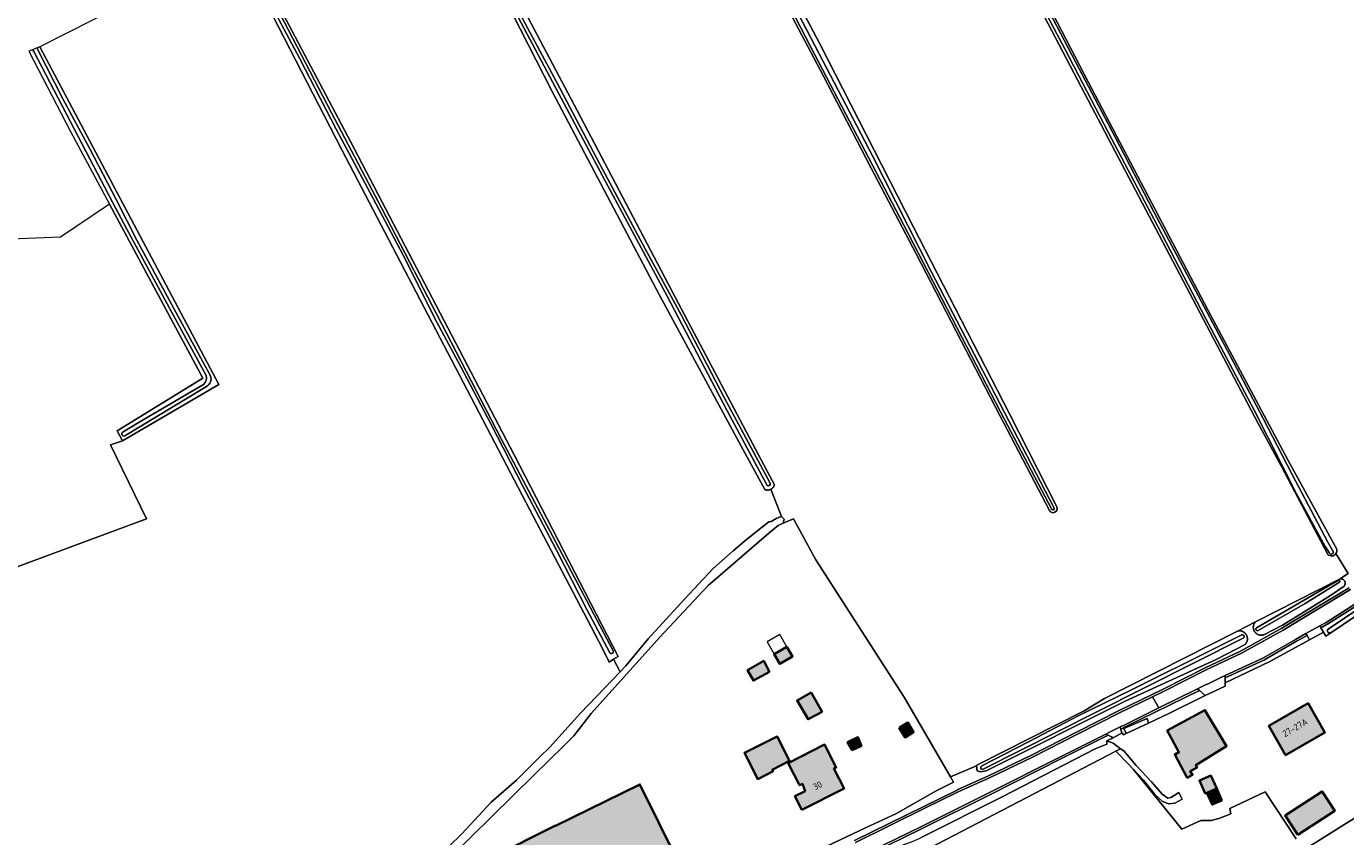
# Model space of a CAD drawing. Header units: metres. Extents: x 200031 to 204075, y 460125 to 464703.
# Tile 164 of 178: x 202425 to 202786, y 464247 to 464468. Entities that reach past the tile are written whole.
import ezdxf
from ezdxf.enums import TextEntityAlignment as Align

# ---------------------------------------------------------------- set-up
doc = ezdxf.new("R2010")
doc.units = ezdxf.units.M
doc.header["$LTSCALE"] = 2
for name, color, linetype, lineweight in [('B-WE-GR-BOS_LOOF-GV', 253, 'Continuous', 13), ('B-WE-GR-GRAS-GV', 253, 'Continuous', 13), ('B-WE-OG-BEBOUWING-GV', 253, 'Continuous', 35), ('B-WE-OG-BEBOUWING-T18', 253, 'Continuous', 18), ('B-WE-OG-BEBOUWING_LUIFEL-GV', 253, 'Continuous', 18), ('B-WE-OG-TERREIN_CULTUURSCHEIDING-GV', 253, 'Continuous', 18), ('B-WE-OG-TERREIN_ERF-GV', 253, 'Continuous', 18), ('B-WE-OG-WATER_GREPPEL-GV', 253, 'Continuous', 18), ('B-WE-OG-WATER_SLOOT-GV', 253, 'Continuous', 18), ('B-WE-OG-WEG-GV', 253, 'Continuous', 18), ('B-WE-VH-VERHARDING_ASFALT-GV', 253, 'Continuous', 18), ('B-WE-VH-VERHARDING_BETON-A', 254, 'Continuous', 25), ('B-WE-VH-VERHARDING_BETONSTRAATSTEEN-GV', 253, 'Continuous', 18)]:
    doc.layers.add(name, color=color, linetype=linetype, lineweight=lineweight)
doc.styles.add('NLCS-ISO-M1000-T18', font='NLCS-ISO.ttf', dxfattribs={"height": 1.8})

msp = doc.modelspace()

# ---------------------------------------------------------------- hatches: boundary and pattern name
at = {"layer": 'B-WE-VH-VERHARDING_BETON-A'}
h = msp.add_hatch(color=256, dxfattribs=at)
h.dxf.hatch_style = 1
h.paths.add_polyline_path([(202633.082, 464298.451), (202629.623, 464296.442), (202631.168, 464293.782), (202634.627, 464295.791)])
h = msp.add_hatch(color=256, dxfattribs=at)
h.dxf.hatch_style = 1
h.paths.add_polyline_path([(202628.355, 464291.62), (202626.749, 464294.587), (202622.329, 464292.063), (202623.943, 464289.23)])
h = msp.add_hatch(color=256, dxfattribs=at)
h.dxf.hatch_style = 1
h.paths.add_polyline_path([(202639.681, 464285.956), (202635.866, 464283.74), (202638.844, 464278.631), (202642.679, 464280.681)])
h = msp.add_hatch(color=256, dxfattribs=at)
h.dxf.hatch_style = 1
h.paths.add_polyline_path([(202742.43, 464262.67), (202743.91, 464263.47), (202743.25, 464264.48), (202745.14, 464265.5), (202744.76, 464266.08), (202753.17, 464271.31), (202747.26, 464281.16), (202736.99, 464275.56), (202740.16, 464269.65), (202739.01, 464269.03)])
h = msp.add_hatch(color=256, dxfattribs=at)
h.dxf.hatch_style = 1
h.paths.add_polyline_path([(202764.71, 464276.81), (202769.31, 464268.85), (202780.06, 464275.05), (202775.45, 464283.02)])
h = msp.add_hatch(color=256, dxfattribs=at)
h.dxf.hatch_style = 1
h.paths.add_polyline_path([(202663.699, 464276.333), (202665.339, 464273.664), (202667.699, 464275.157), (202666.143, 464277.731)])
h = msp.add_hatch(color=256, dxfattribs=at)
h.dxf.hatch_style = 1
h.paths.add_polyline_path([(202633.818, 464267.279), (202630.413, 464273.972), (202621.484, 464269.429), (202625.112, 464262.297), (202629.303, 464264.429), (202629.079, 464264.868)])
h = msp.add_hatch(color=256, dxfattribs=at)
h.dxf.hatch_style = 1
h.paths.add_polyline_path([(202650.873, 464270.221), (202653.438, 464271.386), (202652.469, 464273.729), (202649.631, 464272.378)])
h = msp.add_hatch(color=256, dxfattribs=at)
h.dxf.hatch_style = 1
h.paths.add_polyline_path([(202637.182, 464253.896), (202648.679, 464259.74), (202645.927, 464265.154), (202646.559, 464265.475), (202643.377, 464271.735), (202633.441, 464266.684), (202636.534, 464260.599), (202637.323, 464261), (202638.022, 464259.023), (202635.283, 464257.631)])
h = msp.add_hatch(color=256, dxfattribs=at)
h.dxf.hatch_style = 1
h.paths.add_polyline_path([(202750.486, 464259.722), (202748.886, 464263.275), (202745.781, 464261.872), (202747.355, 464258.381), (202747.837, 464258.587)])
h = msp.add_hatch(color=256, dxfattribs=at)
h.dxf.hatch_style = 1
h.paths.add_polyline_path([(202586.152, 464231.689), (202587.597, 464232.402), (202603.159, 464240.08), (202592.906, 464260.859), (202569.886, 464249.5), (202569.846, 464249.581), (202561.156, 464245.293), (202561.196, 464245.212), (202556.336, 464242.814), (202566.588, 464222.036)])
h = msp.add_hatch(color=256, dxfattribs=at)
h.dxf.hatch_style = 1
h.paths.add_polyline_path([(202750.486, 464259.722), (202747.837, 464258.587), (202749.22, 464255.36), (202751.87, 464256.49)])
h = msp.add_hatch(color=256, dxfattribs=at)
h.dxf.hatch_style = 1
h.paths.add_polyline_path([(202772.635, 464247.069), (202776.31, 464249.47), (202782.73, 464253.67), (202779.29, 464258.95), (202772.86, 464254.75), (202769.185, 464252.349)])

# ---------------------------------------------------------------- linework, layer by layer
at = {"layer": 'B-WE-GR-BOS_LOOF-GV', "flags": 128}
for points in [[(202451.54, 464354.735), (202450.141, 464357.465), (202473.5, 464371.783), (202447.979, 464419.365), (202434.619, 464410.299), (202416.487, 464409.602), (202378.132, 464391.47), (202368.873, 464416.485), (202366.508, 464415.52), (202347.175, 464409.227)], [(202364.159, 464370.858), (202347.658, 464345.691), (202335.389, 464326.637), (202332.195, 464322.524), (202328.893, 464315.142), (202326.299, 464307.784), (202324.119, 464301.799), (202323.414, 464296.42), (202323.653, 464287.14), (202390.254, 464308.244), (202458.099, 464333.415), (202448.275, 464353.592), (202451.54, 464354.735)]]:
    msp.add_lwpolyline(points, dxfattribs=at)
at = {"layer": 'B-WE-GR-GRAS-GV', "flags": 128}
for points in [[(202768.233, 464347.664), (202761.736, 464359.575), (202713.445, 464451.392), (202665.338, 464543.287), (202652.547, 464569.04), (202648.786, 464575.519)], [(202669.599, 464560.929), (202665.628, 464557.074), (202666.1, 464555.925), (202663.663, 464551.876), (202668.524, 464542.071), (202669.755, 464540.088), (202692.53, 464496.832), (202715.388, 464452.715), (202748.169, 464390.281), (202770.048, 464349.318), (202782.399, 464326.787), (202783.205, 464325.29)], [(202704.801, 464335.634), (202691.25, 464361.605), (202680.718, 464382.032), (202668.358, 464405.734), (202656.092, 464429.176), (202642.997, 464454.512), (202627.089, 464484.721), (202613.31, 464511.418), (202600.591, 464537.183), (202594.551, 464548.539)], [(202595.842, 464550.062), (202606.311, 464530.811), (202642.01, 464463.33), (202667.583, 464413.219), (202693.895, 464362.073), (202706.847, 464336.64)], [(202485.349, 464490.498), (202513.843, 464436.447), (202558.609, 464350.847), (202586.94, 464295.792), (202585.746, 464295.036), (202587.515, 464291.624), (202589.096, 464293.266), (202595.179, 464300.618), (202605.058, 464311.473), (202612.897, 464319.798), (202618.429, 464324.653), (202622.018, 464327.727), (202624.694, 464329.864), (202628.153, 464332.596), (202628.803, 464332.646), (202630.345, 464333.559), (202631.621, 464334.037), (202628.651, 464341.451), (202628.608, 464341.43), (202628.526, 464341.394), (202628.443, 464341.362), (202628.359, 464341.334), (202628.273, 464341.309), (202628.187, 464341.289), (202628.099, 464341.272), (202628.011, 464341.259), (202627.923, 464341.251), (202627.834, 464341.246), (202627.745, 464341.245), (202627.656, 464341.248), (202627.567, 464341.255), (202627.479, 464341.267), (202627.391, 464341.282), (202627.304, 464341.301), (202627.218, 464341.324), (202627.134, 464341.35), (202627.05, 464341.381), (202621.116, 464352.206), (202598.282, 464394.505), (202568.944, 464450.129), (202536.161, 464514.42)], [(202547.281, 464498.879), (202575.778, 464444.918), (202603.468, 464392.242), (202624.459, 464352.398), (202627.705, 464346.398), (202629.662, 464342.636), (202629.634, 464342.553), (202629.602, 464342.47), (202629.566, 464342.388), (202629.527, 464342.308), (202629.484, 464342.23), (202629.437, 464342.154), (202629.388, 464342.081), (202629.335, 464342.009), (202629.278, 464341.94), (202629.219, 464341.874), (202629.157, 464341.81), (202629.092, 464341.749), (202629.024, 464341.692), (202628.954, 464341.637), (202628.882, 464341.585), (202628.807, 464341.537), (202628.73, 464341.492), (202628.651, 464341.451), (202631.621, 464334.037), (202632.359, 464333.331), (202632.049, 464332.178), (202634.835, 464333.395), (202640.964, 464322.215), (202665.108, 464284.644), (202677.754, 464262.961), (202684.838, 464265.929), (202684.822, 464266.03), (202714.276, 464280.981), (202719.844, 464284.315), (202756.132, 464302.747), (202761.124, 464305.283), (202784.07, 464316.938), (202786.425, 464318.479), (202783.041, 464323.877)], [(202537.222, 464240.52), (202544.267, 464247.311), (202552.263, 464255.98), (202559.227, 464262.014), (202565.626, 464268.408), (202568.218, 464270.928), (202576.656, 464280.347), (202587.515, 464291.624), (202585.746, 464295.036), (202584.552, 464294.279), (202582.644, 464298.166), (202560.728, 464339.886), (202511.524, 464434.165), (202483.21, 464489.309)], [(202458.168, 464477.173), (202429.036, 464462.352), (202450.783, 464421.268), (202477.86, 464370.114), (202451.54, 464354.735)], [(202451.54, 464354.735), (202448.275, 464353.592), (202458.099, 464333.415), (202390.254, 464308.244), (202323.653, 464287.14)], [(202780.822, 464323.675), (202768.233, 464347.664)], [(202783.041, 464323.877), (202786.425, 464318.479)], [(202821.892, 464272.822), (202773.473, 464242.414)], [(202772.176, 464246.02), (202763.725, 464258.822), (202754.069, 464254.303), (202754.334, 464252.848), (202751.093, 464251.525), (202748.976, 464250.996), (202746.117, 464250.962), (202740.997, 464248.594), (202727.767, 464264.947), (202726.339, 464266.484), (202722.932, 464269.924), (202672.017, 464243.451)]]:
    msp.add_lwpolyline(points, dxfattribs=at)
at = {"layer": 'B-WE-GR-GRAS-GV'}
for points in [[(202706.847, 464336.64, -0.9348853), (202704.801, 464335.634)], [(202783.041, 464323.877, -0.4585369), (202780.822, 464323.675)], [(202783.205, 464325.29, -0.2579958), (202783.041, 464323.877)]]:
    msp.add_lwpolyline(points, format="xyb", dxfattribs=at)
at = {"layer": 'B-WE-OG-BEBOUWING-GV', "flags": 128}
for points in [[(202633.082, 464298.451), (202629.623, 464296.442), (202631.168, 464293.782), (202634.627, 464295.791)], [(202628.355, 464291.62), (202626.749, 464294.587), (202622.329, 464292.063), (202623.943, 464289.23)], [(202639.681, 464285.956), (202635.866, 464283.74), (202638.844, 464278.631), (202642.679, 464280.681)], [(202742.43, 464262.67), (202743.91, 464263.47), (202743.25, 464264.48), (202745.14, 464265.5), (202744.76, 464266.08), (202753.17, 464271.31), (202747.26, 464281.16), (202736.99, 464275.56), (202740.16, 464269.65), (202739.01, 464269.03)], [(202764.71, 464276.81), (202769.31, 464268.85), (202780.06, 464275.05), (202775.45, 464283.02)], [(202663.699, 464276.333), (202665.339, 464273.664), (202667.699, 464275.157), (202666.143, 464277.731)], [(202633.818, 464267.279), (202630.413, 464273.972), (202621.484, 464269.429), (202625.112, 464262.297), (202629.303, 464264.429), (202629.079, 464264.868)], [(202650.873, 464270.221), (202653.438, 464271.386), (202652.469, 464273.729), (202649.631, 464272.378)], [(202637.182, 464253.896), (202648.679, 464259.74), (202645.927, 464265.154), (202646.559, 464265.475), (202643.377, 464271.735), (202633.441, 464266.684), (202636.534, 464260.599), (202637.323, 464261), (202638.022, 464259.023), (202635.283, 464257.631)], [(202750.486, 464259.722), (202748.886, 464263.275), (202745.781, 464261.872), (202747.355, 464258.381), (202747.837, 464258.587)], [(202586.152, 464231.689), (202587.597, 464232.402), (202603.159, 464240.08), (202592.906, 464260.859), (202569.886, 464249.5), (202569.846, 464249.581), (202561.156, 464245.293), (202561.196, 464245.212), (202556.336, 464242.814), (202566.588, 464222.036)], [(202750.486, 464259.722), (202747.837, 464258.587), (202749.22, 464255.36), (202751.87, 464256.49)], [(202772.635, 464247.069), (202776.31, 464249.47), (202782.73, 464253.67), (202779.29, 464258.95), (202772.86, 464254.75), (202769.185, 464252.349)]]:
    msp.add_lwpolyline(points, close=True, dxfattribs=at)
at = {"layer": 'B-WE-OG-BEBOUWING_LUIFEL-GV', "flags": 128}
msp.add_lwpolyline([(202627.697, 464299.758), (202629.623, 464296.442), (202633.082, 464298.451), (202631.156, 464301.767)], close=True, dxfattribs=at)
at = {"layer": 'B-WE-OG-TERREIN_CULTUURSCHEIDING-GV', "flags": 128}
for points in [[(202786.425, 464318.479), (202784.07, 464316.938), (202784.097, 464316.945), (202784.164, 464316.961), (202784.232, 464316.972), (202784.301, 464316.98), (202784.37, 464316.983), (202784.439, 464316.983), (202784.508, 464316.979), (202784.577, 464316.97), (202784.645, 464316.958), (202784.712, 464316.941), (202784.778, 464316.921), (202784.843, 464316.897), (202784.906, 464316.87), (202784.968, 464316.838), (202785.027, 464316.804), (202785.085, 464316.766), (202785.14, 464316.724), (202785.193, 464316.68), (202785.243, 464316.632), (202785.29, 464316.582), (202785.335, 464316.529), (202785.376, 464316.473), (202785.414, 464316.415), (202785.448, 464316.356), (202785.479, 464316.294), (202785.506, 464316.23), (202785.53, 464316.165), (202785.55, 464316.099), (202785.566, 464316.032), (202785.578, 464315.964), (202785.586, 464315.895), (202785.59, 464315.826), (202785.59, 464315.757), (202785.586, 464315.688), (202785.578, 464315.62), (202785.566, 464315.552), (202785.55, 464315.484), (202785.531, 464315.418), (202785.507, 464315.353), (202785.48, 464315.29), (202785.449, 464315.228), (202785.415, 464315.168), (202785.377, 464315.11), (202785.336, 464315.055), (202785.292, 464315.001), (202781.541, 464312.445), (202775.997, 464308.983), (202768.459, 464304.366), (202763.531, 464301.804), (202763.481, 464301.782), (202763.395, 464301.747), (202763.308, 464301.717), (202763.219, 464301.69), (202763.129, 464301.667), (202763.038, 464301.648), (202762.947, 464301.632), (202762.855, 464301.621), (202762.763, 464301.614), (202762.67, 464301.611), (202762.577, 464301.611), (202762.485, 464301.616), (202762.392, 464301.625), (202762.3, 464301.637), (202762.209, 464301.654), (202762.119, 464301.674), (202762.029, 464301.699), (202761.941, 464301.727), (202761.854, 464301.759), (202761.769, 464301.795), (202761.685, 464301.834), (202761.602, 464301.877), (202761.522, 464301.924), (202761.444, 464301.974), (202761.368, 464302.027), (202761.295, 464302.083), (202761.224, 464302.143), (202761.155, 464302.206), (202761.09, 464302.271), (202761.027, 464302.339), (202760.967, 464302.41), (202760.91, 464302.484), (202760.857, 464302.559), (202760.807, 464302.637), (202760.76, 464302.717), (202760.717, 464302.799), (202760.677, 464302.883), (202760.642, 464302.969), (202760.609, 464303.056), (202760.581, 464303.144), (202760.556, 464303.233), (202760.535, 464303.324), (202760.519, 464303.415), (202760.506, 464303.507), (202760.497, 464303.599), (202760.492, 464303.691), (202760.491, 464303.784), (202760.494, 464303.877), (202760.501, 464303.969), (202760.512, 464304.061), (202760.527, 464304.153), (202760.546, 464304.244), (202760.569, 464304.333), (202760.596, 464304.422), (202760.626, 464304.51), (202760.66, 464304.596), (202760.698, 464304.68), (202760.74, 464304.763), (202760.785, 464304.844), (202760.833, 464304.923), (202760.885, 464305), (202760.94, 464305.075), (202760.999, 464305.147), (202761.06, 464305.216), (202761.124, 464305.283), (202756.132, 464302.747), (202756.224, 464302.768), (202756.316, 464302.785), (202756.41, 464302.798), (202756.503, 464302.807), (202756.597, 464302.812), (202756.691, 464302.814), (202756.785, 464302.811), (202756.879, 464302.804), (202756.972, 464302.793), (202757.065, 464302.778), (202757.157, 464302.759), (202757.248, 464302.737), (202757.338, 464302.71), (202757.427, 464302.68), (202757.515, 464302.645), (202757.601, 464302.608), (202757.685, 464302.566), (202757.768, 464302.521), (202757.848, 464302.473), (202757.927, 464302.421), (202758.003, 464302.366), (202758.077, 464302.307), (202758.148, 464302.246), (202758.216, 464302.182), (202758.282, 464302.114), (202758.345, 464302.044), (202758.405, 464301.972), (202758.461, 464301.897), (202758.515, 464301.819), (202758.565, 464301.74), (202758.611, 464301.658), (202758.654, 464301.575), (202758.694, 464301.489), (202758.73, 464301.402), (202758.762, 464301.314), (202758.79, 464301.224), (202758.815, 464301.134), (202758.835, 464301.042), (202758.852, 464300.949), (202758.864, 464300.856), (202758.873, 464300.763), (202758.878, 464300.669), (202758.879, 464300.575), (202758.875, 464300.481), (202758.868, 464300.387), (202758.857, 464300.294), (202758.842, 464300.201), (202758.823, 464300.109), (202758.8, 464300.018), (202758.773, 464299.928), (202758.742, 464299.839), (202758.708, 464299.751), (202758.67, 464299.665), (202758.628, 464299.581), (202758.583, 464299.499), (202758.534, 464299.418), (202758.482, 464299.34), (202758.426, 464299.264), (202758.368, 464299.191), (202758.306, 464299.12), (202758.246, 464299.056), (202750.308, 464294.929), (202725.447, 464283.603), (202687.498, 464264.59), (202685.931, 464264.28), (202685.049, 464264.589), (202684.838, 464265.929), (202677.754, 464262.961), (202678.608, 464261.496), (202673.993, 464259.18), (202662.864, 464252.815), (202654.577, 464248.949), (202642.474, 464243.287)], [(202651.57, 464245.5), (202670.502, 464254.853), (202679.562, 464259.317), (202679.579, 464259.325), (202688.132, 464263.202), (202699.897, 464268.861), (202712.185, 464275.092), (202723.872, 464281.003), (202723.88, 464281.007), (202735.905, 464286.865), (202747.328, 464292.714), (202747.349, 464292.725), (202757.021, 464297.2), (202768.314, 464303.508), (202776.915, 464308.715), (202776.917, 464308.716), (202786.687, 464314.589)], [(202789.504, 464310.207), (202780.74, 464304.603), (202780.708, 464304.583), (202778.972, 464303.621), (202779.677, 464302.402), (202780.277, 464301.363), (202781.673, 464302.296), (202781.628, 464302.273), (202781.582, 464302.254), (202781.534, 464302.239), (202781.484, 464302.228), (202781.435, 464302.22), (202781.384, 464302.217), (202781.334, 464302.217), (202781.284, 464302.222), (202781.234, 464302.23), (202781.185, 464302.243), (202781.138, 464302.259), (202781.091, 464302.279), (202781.047, 464302.303), (202781.004, 464302.33), (202780.964, 464302.36), (202780.926, 464302.393), (202780.891, 464302.43), (202780.859, 464302.469), (202780.83, 464302.51), (202780.805, 464302.553), (202780.783, 464302.599), (202780.765, 464302.646), (202780.751, 464302.694), (202780.74, 464302.743), (202780.733, 464302.793), (202780.731, 464302.844), (202780.732, 464302.894), (202780.737, 464302.944), (202780.747, 464302.994), (202780.76, 464303.042), (202780.777, 464303.09), (202780.798, 464303.136), (202780.822, 464303.18), (202780.85, 464303.222), (202780.881, 464303.262), (202780.904, 464303.288), (202794.6, 464312.44)]]:
    msp.add_lwpolyline(points, dxfattribs=at)
for points in [[(202752.798, 464288.62), (202764.984, 464294.447), (202775.868, 464300.31), (202775.17, 464301.516), (202772.331, 464299.944), (202763.4, 464294.828), (202763.353, 464294.804), (202752.798, 464289.932)], [(202724.635, 464274.97), (202725.019, 464274.388), (202725.73, 464274.723), (202725.153, 464276.095), (202731.497, 464278.884), (202731.886, 464277.622), (202737.583, 464280.305), (202746.214, 464284.608), (202747.379, 464285.18), (202745.77, 464286.509), (202725.449, 464276.532), (202724.305, 464275.962), (202724.51, 464275.158)], [(202669.199, 464246.11), (202669.925, 464246.435), (202692.041, 464257.568), (202717.244, 464270.555), (202720.491, 464271.828), (202720.516, 464272.728), (202722.169, 464273.605), (202721.787, 464273.852), (202720.882, 464274.255), (202708.301, 464267.982), (202688.308, 464257.878), (202688.303, 464257.875), (202669.885, 464248.755), (202669.883, 464248.754), (202656.1, 464241.989), (202655.718, 464240.691), (202657.494, 464241.621), (202660.095, 464242.649), (202667.532, 464245.364)]]:
    msp.add_lwpolyline(points, close=True, dxfattribs=at)
at = {"layer": 'B-WE-OG-TERREIN_ERF-GV', "flags": 128}
for points in [[(202642.474, 464243.287), (202654.577, 464248.949), (202662.864, 464252.815), (202673.993, 464259.18), (202678.608, 464261.496), (202677.754, 464262.961), (202665.108, 464284.644), (202640.964, 464322.215), (202634.835, 464333.395), (202632.049, 464332.178), (202630.721, 464331.598), (202628.126, 464329.453), (202611.536, 464315.189), (202598.408, 464301.025), (202579.577, 464280.205), (202574.831, 464274.127), (202572.157, 464271.392), (202564.063, 464263.462), (202535, 464234.883)], [(202795.454, 464311.504), (202781.673, 464302.296), (202780.277, 464301.363), (202779.677, 464302.402), (202775.868, 464300.31), (202764.984, 464294.447), (202752.798, 464288.62), (202752.798, 464287.724), (202747.379, 464285.18), (202746.214, 464284.608), (202737.583, 464280.305), (202731.886, 464277.622), (202725.73, 464274.723), (202725.019, 464274.388), (202724.635, 464274.97), (202722.169, 464273.605), (202720.516, 464272.728), (202722.19, 464272.1), (202724.252, 464270.61), (202725.097, 464270), (202728.446, 464266.055), (202732.65, 464261.592), (202735.595, 464258.168), (202737.093, 464257.115), (202737.944, 464257.273), (202738.863, 464257.803), (202740.15, 464258.654), (202741.042, 464256.844), (202739.02, 464255.705), (202737.359, 464255.567), (202735.585, 464256.276), (202733.626, 464258.138), (202730.497, 464262.009), (202727.767, 464264.947), (202740.997, 464248.594), (202746.117, 464250.962), (202748.976, 464250.996), (202751.093, 464251.525), (202754.334, 464252.848), (202754.069, 464254.303), (202763.725, 464258.822), (202772.176, 464246.02)], [(202773.473, 464242.414), (202821.892, 464272.822)], [(202561.156, 464245.293), (202569.846, 464249.581), (202569.886, 464249.5), (202592.906, 464260.859), (202603.159, 464240.08)]]:
    msp.add_lwpolyline(points, dxfattribs=at)
for points in [[(202629.623, 464296.442), (202633.082, 464298.451), (202634.627, 464295.791), (202631.168, 464293.782)], [(202622.329, 464292.063), (202626.749, 464294.587), (202628.355, 464291.62), (202623.943, 464289.23)], [(202642.679, 464280.681), (202638.844, 464278.631), (202635.866, 464283.74), (202639.681, 464285.956)], [(202736.99, 464275.56), (202747.26, 464281.16), (202753.17, 464271.31), (202744.76, 464266.08), (202745.14, 464265.5), (202743.25, 464264.48), (202743.91, 464263.47), (202742.43, 464262.67), (202739.01, 464269.03), (202740.16, 464269.65)], [(202769.31, 464268.85), (202764.71, 464276.81), (202775.45, 464283.02), (202780.06, 464275.05)], [(202666.143, 464277.731), (202667.699, 464275.157), (202665.339, 464273.664), (202663.699, 464276.333)], [(202633.818, 464267.279), (202629.079, 464264.868), (202629.303, 464264.429), (202625.112, 464262.297), (202621.484, 464269.429), (202630.413, 464273.972)], [(202649.631, 464272.378), (202652.469, 464273.729), (202653.438, 464271.386), (202650.873, 464270.221)], [(202636.534, 464260.599), (202633.441, 464266.684), (202643.377, 464271.735), (202646.559, 464265.475), (202645.927, 464265.154), (202648.679, 464259.74), (202637.182, 464253.896), (202635.283, 464257.631), (202638.022, 464259.023), (202637.323, 464261)], [(202747.837, 464258.587), (202747.355, 464258.381), (202745.781, 464261.872), (202748.886, 464263.275), (202750.486, 464259.722), (202751.87, 464256.49), (202749.22, 464255.36)], [(202779.29, 464258.95), (202782.73, 464253.67), (202776.31, 464249.47), (202772.635, 464247.069), (202769.185, 464252.349), (202772.86, 464254.75)]]:
    msp.add_lwpolyline(points, close=True, dxfattribs=at)
at = {"layer": 'B-WE-OG-WATER_GREPPEL-GV', "flags": 128}
msp.add_lwpolyline([(202794.6, 464312.44), (202780.904, 464303.288), (202780.881, 464303.262), (202780.85, 464303.222), (202780.822, 464303.18), (202780.798, 464303.136), (202780.777, 464303.09), (202780.76, 464303.042), (202780.747, 464302.994), (202780.737, 464302.944), (202780.732, 464302.894), (202780.731, 464302.844), (202780.733, 464302.793), (202780.74, 464302.743), (202780.751, 464302.694), (202780.765, 464302.646), (202780.783, 464302.599), (202780.805, 464302.553), (202780.83, 464302.51), (202780.859, 464302.469), (202780.891, 464302.43), (202780.926, 464302.393), (202780.964, 464302.36), (202781.004, 464302.33), (202781.047, 464302.303), (202781.091, 464302.279), (202781.138, 464302.259), (202781.185, 464302.243), (202781.234, 464302.23), (202781.284, 464302.222), (202781.334, 464302.217), (202781.384, 464302.217), (202781.435, 464302.22), (202781.484, 464302.228), (202781.534, 464302.239), (202781.582, 464302.254), (202781.628, 464302.273), (202781.673, 464302.296), (202795.454, 464311.504)], dxfattribs=at)
msp.add_lwpolyline([(202731.886, 464277.622), (202731.497, 464278.884), (202725.153, 464276.095), (202725.73, 464274.723)], close=True, dxfattribs=at)
at = {"layer": 'B-WE-OG-WATER_SLOOT-GV', "flags": 128}
for points in [[(202783.205, 464325.29), (202782.399, 464326.787), (202770.048, 464349.318), (202748.169, 464390.281), (202715.388, 464452.715), (202692.53, 464496.832), (202669.755, 464540.088), (202668.524, 464542.071), (202663.663, 464551.876), (202666.1, 464555.925), (202665.628, 464557.074), (202664.51, 464558.458), (202661.638, 464555.961), (202649.8, 464579.837), (202622.25, 464633.464), (202620.755, 464637.098)], [(202781.335, 464323.998), (202780.199, 464325.733), (202780.163, 464325.793), (202772.406, 464340.013), (202760.667, 464363.285), (202747.472, 464388.165), (202734.334, 464413.463), (202720.957, 464438.811), (202709.108, 464461.614), (202696.736, 464485.014), (202682.923, 464511.437), (202669.009, 464537.734), (202659.207, 464556.806), (202649.272, 464576.073)], [(202649.272, 464576.073), (202659.207, 464556.806), (202669.009, 464537.734), (202682.923, 464511.437), (202696.736, 464485.014), (202709.108, 464461.614), (202720.957, 464438.811), (202734.334, 464413.463), (202747.472, 464388.165), (202760.667, 464363.285), (202772.406, 464340.013), (202780.163, 464325.793), (202780.199, 464325.733), (202781.335, 464323.998)], [(202652.547, 464569.04), (202665.338, 464543.287), (202713.445, 464451.392), (202761.736, 464359.575), (202768.233, 464347.664), (202780.822, 464323.675)], [(202594.941, 464550.613), (202602.462, 464536.063), (202616.582, 464508.687), (202629.62, 464484.121), (202642.853, 464458.515), (202656.425, 464432.556), (202672.524, 464400.92), (202691.261, 464364.915), (202706.046, 464336.35)], [(202706.046, 464336.35), (202691.261, 464364.915), (202672.524, 464400.92), (202656.425, 464432.556), (202642.853, 464458.515), (202629.62, 464484.121), (202616.582, 464508.687), (202602.462, 464536.063), (202594.941, 464550.613)], [(202663.278, 464551.829), (202665.767, 464545.888), (202677.579, 464523.169), (202688.57, 464502.829), (202699.742, 464481.648), (202711.93, 464458.215), (202722.69, 464437.789), (202733.318, 464417.28), (202743.888, 464397.322), (202753.32, 464379.482), (202763.073, 464360.99), (202771.079, 464345.541), (202780.859, 464327.048), (202782.289, 464324.43)], [(202782.289, 464324.43), (202780.859, 464327.048), (202771.079, 464345.541), (202763.073, 464360.99), (202753.32, 464379.482), (202743.888, 464397.322), (202733.318, 464417.28), (202722.69, 464437.789), (202711.93, 464458.215), (202699.742, 464481.648), (202688.57, 464502.829), (202677.579, 464523.169), (202665.767, 464545.888), (202663.278, 464551.829)], [(202705.447, 464335.953), (202691.456, 464362.59), (202664.996, 464413.589), (202639.571, 464462.222), (202612.667, 464514.477), (202603.718, 464531.886), (202598.749, 464541.679), (202594.409, 464549.681)], [(202594.409, 464549.681), (202598.749, 464541.679), (202603.718, 464531.886), (202612.667, 464514.477), (202639.571, 464462.222), (202664.996, 464413.589), (202691.456, 464362.59), (202705.447, 464335.953)], [(202594.551, 464548.539), (202600.591, 464537.183), (202613.31, 464511.418), (202627.089, 464484.721), (202642.997, 464454.512), (202656.092, 464429.176), (202668.358, 464405.734), (202680.718, 464382.032), (202691.25, 464361.605), (202704.801, 464335.634)], [(202706.847, 464336.64), (202693.895, 464362.073), (202667.583, 464413.219), (202642.01, 464463.33), (202606.311, 464530.811), (202595.842, 464550.062)], [(202536.161, 464514.42), (202568.944, 464450.129), (202598.282, 464394.505), (202621.116, 464352.206), (202627.05, 464341.381), (202627.134, 464341.35), (202627.218, 464341.324), (202627.304, 464341.301), (202627.391, 464341.282), (202627.479, 464341.267), (202627.567, 464341.255), (202627.656, 464341.248), (202627.745, 464341.245), (202627.834, 464341.246), (202627.923, 464341.251), (202628.011, 464341.259), (202628.099, 464341.272), (202628.187, 464341.289), (202628.273, 464341.309), (202628.359, 464341.334), (202628.443, 464341.362), (202628.526, 464341.394), (202628.608, 464341.43), (202628.651, 464341.451), (202628.73, 464341.492), (202628.807, 464341.537), (202628.882, 464341.585), (202628.954, 464341.637), (202629.024, 464341.692), (202629.092, 464341.749), (202629.157, 464341.81), (202629.219, 464341.874), (202629.278, 464341.94), (202629.335, 464342.009), (202629.388, 464342.081), (202629.437, 464342.154), (202629.484, 464342.23), (202629.527, 464342.308), (202629.566, 464342.388), (202629.602, 464342.47), (202629.634, 464342.553), (202629.662, 464342.636), (202627.705, 464346.398), (202624.459, 464352.398), (202603.468, 464392.242), (202575.778, 464444.918), (202547.281, 464498.879)], [(202627.641, 464342.516), (202616.691, 464363.064), (202600.327, 464394.184), (202584.212, 464424.212), (202569.147, 464452.574), (202555.746, 464477.918), (202542.604, 464503.68), (202536.444, 464515.495)], [(202536.444, 464515.495), (202542.604, 464503.68), (202555.746, 464477.918), (202569.147, 464452.574), (202584.212, 464424.212), (202600.327, 464394.184), (202616.691, 464363.064), (202627.641, 464342.516)], [(202537.629, 464516.726), (202538.194, 464515.629), (202545.639, 464500.261), (202557.632, 464476.108), (202570.172, 464452.76), (202581.993, 464430.227), (202594.364, 464407.122), (202604.196, 464389.079), (202616.005, 464366.384), (202628.497, 464343.108)], [(202628.497, 464343.108), (202616.005, 464366.384), (202604.196, 464389.079), (202594.364, 464407.122), (202581.993, 464430.227), (202570.172, 464452.76), (202557.632, 464476.108), (202545.639, 464500.261), (202538.194, 464515.629), (202537.629, 464516.726)], [(202584.712, 464296.768), (202578.449, 464308.631), (202570.117, 464324.821), (202560.961, 464342.27), (202552.219, 464359.337), (202543.926, 464375.102), (202536.94, 464388.105), (202529.031, 464403.863), (202519.272, 464422.466), (202509.945, 464439.84), (202499.948, 464459.212), (202490.025, 464477.899), (202484.078, 464489.481)], [(202484.078, 464489.481), (202490.025, 464477.899), (202499.948, 464459.212), (202509.945, 464439.84), (202519.272, 464422.466), (202529.031, 464403.863), (202536.94, 464388.105), (202543.926, 464375.102), (202552.219, 464359.337), (202560.961, 464342.27), (202570.117, 464324.821), (202578.449, 464308.631), (202584.712, 464296.768)], [(202484.7, 464490.08), (202494.586, 464471.395), (202508.667, 464444.255), (202522.376, 464418.168), (202540.023, 464384.268), (202555.138, 464355.045), (202574.124, 464319.09), (202585.612, 464297.367)], [(202585.612, 464297.367), (202574.124, 464319.09), (202555.138, 464355.045), (202540.023, 464384.268), (202522.376, 464418.168), (202508.667, 464444.255), (202494.586, 464471.395), (202484.7, 464490.08)], [(202426.965, 464461.502), (202425.979, 464461.098), (202437.33, 464439.22), (202438.724, 464436.621), (202447.979, 464419.365), (202473.5, 464371.783), (202450.141, 464357.465), (202451.54, 464354.735), (202477.86, 464370.114), (202450.783, 464421.268), (202429.036, 464462.352), (202428.283, 464462.043)], [(202428.283, 464462.043), (202426.965, 464461.502)], [(202474.424, 464372.526), (202464.978, 464389.968), (202452.716, 464412.5), (202448.811, 464419.929), (202438.42, 464439.697), (202427.345, 464461.066)], [(202427.345, 464461.066), (202438.42, 464439.697), (202448.811, 464419.929), (202452.716, 464412.5), (202464.978, 464389.968), (202474.424, 464372.526)], [(202428.482, 464461.465), (202435.316, 464448.113), (202442.638, 464434.463), (202449.806, 464420.605), (202455.624, 464409.358), (202467.37, 464387.614), (202475.649, 464372.437)], [(202475.649, 464372.437), (202467.37, 464387.614), (202455.624, 464409.358), (202449.806, 464420.605), (202442.638, 464434.463), (202435.316, 464448.113), (202428.482, 464461.465)], [(202451.754, 464357.178), (202457.257, 464360.439), (202473.716, 464370.127)], [(202473.716, 464370.127), (202457.257, 464360.439), (202451.754, 464357.178)], [(202474.511, 464369.519), (202452.252, 464356.053)], [(202452.252, 464356.053), (202474.511, 464369.519)], [(202535, 464234.883), (202564.063, 464263.462), (202572.157, 464271.392), (202574.831, 464274.127), (202579.577, 464280.205), (202598.408, 464301.025), (202611.536, 464315.189), (202628.126, 464329.453), (202630.721, 464331.598), (202632.049, 464332.178), (202632.359, 464333.331), (202631.621, 464334.037), (202630.345, 464333.559), (202628.803, 464332.646), (202628.153, 464332.596), (202624.694, 464329.864), (202622.018, 464327.727), (202618.429, 464324.653), (202612.897, 464319.798), (202605.058, 464311.473), (202595.179, 464300.618), (202589.096, 464293.266), (202587.515, 464291.624), (202576.656, 464280.347), (202568.218, 464270.928), (202565.626, 464268.408), (202559.227, 464262.014), (202552.263, 464255.98), (202544.267, 464247.311), (202537.222, 464240.52)], [(202761.378, 464303.573), (202780.941, 464314.961), (202783.724, 464316.582)], [(202783.724, 464316.582), (202780.941, 464314.961), (202761.378, 464303.573)], [(202783.996, 464316.047), (202774.632, 464310.244), (202761.839, 464302.931)], [(202761.839, 464302.931), (202774.632, 464310.244), (202783.996, 464316.047)], [(202686.322, 464265.891), (202699.233, 464272.549), (202712.808, 464279.652), (202727.215, 464286.645), (202750.287, 464298.115), (202757.349, 464301.714)], [(202757.349, 464301.714), (202750.287, 464298.115), (202727.215, 464286.645), (202712.808, 464279.652), (202699.233, 464272.549), (202686.322, 464265.891)], [(202757.927, 464300.93), (202717.348, 464280.502), (202686.53, 464264.915)], [(202686.53, 464264.915), (202717.348, 464280.502), (202757.927, 464300.93)], [(202672.017, 464243.451), (202722.932, 464269.924), (202724.252, 464270.61), (202722.19, 464272.1), (202720.516, 464272.728), (202720.491, 464271.828), (202717.244, 464270.555), (202692.041, 464257.568), (202669.925, 464246.435)]]:
    msp.add_lwpolyline(points, dxfattribs=at)
for points in [[(202585.746, 464295.036), (202586.94, 464295.792), (202558.609, 464350.847), (202513.843, 464436.447), (202485.349, 464490.498), (202486.115, 464491.033), (202485.577, 464492.007), (202484.798, 464493.416), (202461.279, 464481.478), (202462.013, 464480.262), (202462.746, 464479.046), (202483.21, 464489.309), (202511.524, 464434.165), (202560.728, 464339.886), (202582.644, 464298.166), (202584.552, 464294.279)], [(202784.07, 464316.938), (202761.124, 464305.283), (202761.06, 464305.216), (202760.999, 464305.147), (202760.94, 464305.075), (202760.885, 464305), (202760.833, 464304.923), (202760.785, 464304.844), (202760.74, 464304.763), (202760.698, 464304.68), (202760.66, 464304.596), (202760.626, 464304.51), (202760.596, 464304.422), (202760.569, 464304.333), (202760.546, 464304.244), (202760.527, 464304.153), (202760.512, 464304.061), (202760.501, 464303.969), (202760.494, 464303.877), (202760.491, 464303.784), (202760.492, 464303.691), (202760.497, 464303.599), (202760.506, 464303.507), (202760.519, 464303.415), (202760.535, 464303.324), (202760.556, 464303.233), (202760.581, 464303.144), (202760.609, 464303.056), (202760.642, 464302.969), (202760.677, 464302.883), (202760.717, 464302.799), (202760.76, 464302.717), (202760.807, 464302.637), (202760.857, 464302.559), (202760.91, 464302.484), (202760.967, 464302.41), (202761.027, 464302.339), (202761.09, 464302.271), (202761.155, 464302.206), (202761.224, 464302.143), (202761.295, 464302.083), (202761.368, 464302.027), (202761.444, 464301.974), (202761.522, 464301.924), (202761.602, 464301.877), (202761.685, 464301.834), (202761.769, 464301.795), (202761.854, 464301.759), (202761.941, 464301.727), (202762.029, 464301.699), (202762.119, 464301.674), (202762.209, 464301.654), (202762.3, 464301.637), (202762.392, 464301.625), (202762.485, 464301.616), (202762.577, 464301.611), (202762.67, 464301.611), (202762.763, 464301.614), (202762.855, 464301.621), (202762.947, 464301.632), (202763.038, 464301.648), (202763.129, 464301.667), (202763.219, 464301.69), (202763.308, 464301.717), (202763.395, 464301.747), (202763.481, 464301.782), (202763.531, 464301.804), (202768.459, 464304.366), (202775.997, 464308.983), (202781.541, 464312.445), (202785.292, 464315.001), (202785.336, 464315.055), (202785.377, 464315.11), (202785.415, 464315.168), (202785.449, 464315.228), (202785.48, 464315.29), (202785.507, 464315.353), (202785.531, 464315.418), (202785.55, 464315.484), (202785.566, 464315.552), (202785.578, 464315.62), (202785.586, 464315.688), (202785.59, 464315.757), (202785.59, 464315.826), (202785.586, 464315.895), (202785.578, 464315.964), (202785.566, 464316.032), (202785.55, 464316.099), (202785.53, 464316.165), (202785.506, 464316.23), (202785.479, 464316.294), (202785.448, 464316.356), (202785.414, 464316.415), (202785.376, 464316.473), (202785.335, 464316.529), (202785.29, 464316.582), (202785.243, 464316.632), (202785.193, 464316.68), (202785.14, 464316.724), (202785.085, 464316.766), (202785.027, 464316.804), (202784.968, 464316.838), (202784.906, 464316.87), (202784.843, 464316.897), (202784.778, 464316.921), (202784.712, 464316.941), (202784.645, 464316.958), (202784.577, 464316.97), (202784.508, 464316.979), (202784.439, 464316.983), (202784.37, 464316.983), (202784.301, 464316.98), (202784.232, 464316.972), (202784.164, 464316.961), (202784.097, 464316.945)], [(202756.132, 464302.747), (202719.844, 464284.315), (202714.276, 464280.981), (202684.822, 464266.03), (202684.838, 464265.929), (202685.049, 464264.589), (202685.931, 464264.28), (202687.498, 464264.59), (202725.447, 464283.603), (202750.308, 464294.929), (202758.246, 464299.056), (202758.306, 464299.12), (202758.368, 464299.191), (202758.426, 464299.264), (202758.482, 464299.34), (202758.534, 464299.418), (202758.583, 464299.499), (202758.628, 464299.581), (202758.67, 464299.665), (202758.708, 464299.751), (202758.742, 464299.839), (202758.773, 464299.928), (202758.8, 464300.018), (202758.823, 464300.109), (202758.842, 464300.201), (202758.857, 464300.294), (202758.868, 464300.387), (202758.875, 464300.481), (202758.879, 464300.575), (202758.878, 464300.669), (202758.873, 464300.763), (202758.864, 464300.856), (202758.852, 464300.949), (202758.835, 464301.042), (202758.815, 464301.134), (202758.79, 464301.224), (202758.762, 464301.314), (202758.73, 464301.402), (202758.694, 464301.489), (202758.654, 464301.575), (202758.611, 464301.658), (202758.565, 464301.74), (202758.515, 464301.819), (202758.461, 464301.897), (202758.405, 464301.972), (202758.345, 464302.044), (202758.282, 464302.114), (202758.216, 464302.182), (202758.148, 464302.246), (202758.077, 464302.307), (202758.003, 464302.366), (202757.927, 464302.421), (202757.848, 464302.473), (202757.768, 464302.521), (202757.685, 464302.566), (202757.601, 464302.608), (202757.515, 464302.645), (202757.427, 464302.68), (202757.338, 464302.71), (202757.248, 464302.737), (202757.157, 464302.759), (202757.065, 464302.778), (202756.972, 464302.793), (202756.879, 464302.804), (202756.785, 464302.811), (202756.691, 464302.814), (202756.597, 464302.812), (202756.503, 464302.807), (202756.41, 464302.798), (202756.316, 464302.785), (202756.224, 464302.768)], [(202722.932, 464269.924), (202726.339, 464266.484), (202727.767, 464264.947), (202730.497, 464262.009), (202733.626, 464258.138), (202735.585, 464256.276), (202737.359, 464255.567), (202739.02, 464255.705), (202741.042, 464256.844), (202740.15, 464258.654), (202738.863, 464257.803), (202737.944, 464257.273), (202737.093, 464257.115), (202735.595, 464258.168), (202732.65, 464261.592), (202728.446, 464266.055), (202725.097, 464270), (202724.252, 464270.61)]]:
    msp.add_lwpolyline(points, close=True, dxfattribs=at)
at = {"layer": 'B-WE-OG-WATER_SLOOT-GV'}
for points in [[(202427.345, 464461.066, 0.1294657), (202426.965, 464461.502)], [(202426.965, 464461.502, -0.1294657), (202427.345, 464461.066)], [(202428.283, 464462.043, 0.1256945), (202428.482, 464461.465)], [(202428.482, 464461.465, -0.1256945), (202428.283, 464462.043)], [(202473.716, 464370.127, 0.331274), (202474.424, 464372.526)], [(202474.424, 464372.526, -0.331274), (202473.716, 464370.127)], [(202475.649, 464372.437, -0.346372), (202474.511, 464369.519)], [(202474.511, 464369.519, 0.346372), (202475.649, 464372.437)], [(202452.252, 464356.053, -1.0446474), (202451.754, 464357.178)], [(202451.754, 464357.178, 1.0446474), (202452.252, 464356.053)], [(202628.497, 464343.108, -0.7377256), (202627.641, 464342.516)], [(202627.641, 464342.516, 0.7377256), (202628.497, 464343.108)], [(202704.801, 464335.634, 0.9348853), (202706.847, 464336.64)], [(202706.046, 464336.35, -0.8625988), (202705.447, 464335.953)], [(202705.447, 464335.953, 0.8625988), (202706.046, 464336.35)], [(202780.822, 464323.675, 0.4585369), (202783.041, 464323.877)], [(202782.289, 464324.43, -0.8770437), (202781.335, 464323.998)], [(202781.335, 464323.998, 0.8770437), (202782.289, 464324.43)], [(202783.041, 464323.877, 0.2579958), (202783.205, 464325.29)], [(202783.724, 464316.582, -1.0037077), (202783.996, 464316.047)], [(202783.996, 464316.047, 1.0037077), (202783.724, 464316.582)], [(202757.349, 464301.714, -0.6661911), (202757.927, 464300.93)], [(202757.927, 464300.93, 0.6661911), (202757.349, 464301.714)], [(202761.839, 464302.931, -1.148919), (202761.378, 464303.573)], [(202761.378, 464303.573, 1.148919), (202761.839, 464302.931)], [(202585.612, 464297.367, -0.9089278), (202584.712, 464296.768)], [(202584.712, 464296.768, 0.9089278), (202585.612, 464297.367)], [(202686.53, 464264.915, -0.7574292), (202686.322, 464265.891)], [(202686.322, 464265.891, 0.7574292), (202686.53, 464264.915)]]:
    msp.add_lwpolyline(points, format="xyb", dxfattribs=at)
at = {"layer": 'B-WE-OG-WEG-GV', "flags": 128}
for points in [[(202809.942, 464322.744), (202817.955, 464327.503), (202834.288, 464336.383), (202858.585, 464349.392), (202893.73, 464367.553), (202899.226, 464370.389), (202898.951, 464370.922), (202893.455, 464368.086), (202858.306, 464349.923), (202834.003, 464336.911), (202817.658, 464328.025), (202809.631, 464323.257), (202798.703, 464316.504), (202789.186, 464310.716), (202780.417, 464305.108), (202778.671, 464304.141), (202778.972, 464303.621), (202780.708, 464304.583), (202780.74, 464304.603), (202789.504, 464310.207), (202799.015, 464315.991), (202799.018, 464315.994)], [(202774.869, 464302.036), (202772.037, 464300.467), (202763.102, 464295.349), (202752.798, 464290.593), (202752.798, 464289.932), (202763.353, 464294.804), (202763.4, 464294.828), (202772.331, 464299.944), (202775.17, 464301.516)], [(202745.77, 464286.509), (202745.263, 464286.928), (202734.693, 464281.739), (202725.183, 464277.07), (202724.153, 464276.556), (202724.305, 464275.962), (202725.449, 464276.532)], [(202669.619, 464249.293), (202656.329, 464242.77), (202656.1, 464241.989), (202669.883, 464248.754), (202669.885, 464248.755), (202688.303, 464257.875), (202688.308, 464257.878), (202708.301, 464267.982), (202720.882, 464274.255), (202720.456, 464274.444), (202720.35, 464274.66), (202708.032, 464268.518), (202688.037, 464258.413)]]:
    msp.add_lwpolyline(points, close=True, dxfattribs=at)
for points in [[(202786.687, 464314.589), (202776.917, 464308.716), (202776.915, 464308.715), (202768.314, 464303.508), (202757.021, 464297.2), (202747.349, 464292.725), (202747.328, 464292.714), (202735.905, 464286.865), (202723.88, 464281.007), (202723.872, 464281.003), (202712.185, 464275.092), (202699.897, 464268.861), (202688.132, 464263.202), (202679.579, 464259.325), (202679.562, 464259.317), (202670.502, 464254.853), (202651.57, 464245.5)], [(202651.824, 464244.956), (202670.767, 464254.315), (202679.827, 464258.779), (202688.386, 464262.658), (202700.163, 464268.323), (202712.456, 464274.557), (202724.143, 464280.468), (202732.964, 464284.765), (202736.173, 464286.328), (202747.601, 464292.18), (202757.294, 464296.665), (202768.616, 464302.989), (202777.226, 464308.202), (202787.003, 464314.079)]]:
    msp.add_lwpolyline(points, dxfattribs=at)
at = {"layer": 'B-WE-VH-VERHARDING_ASFALT-GV', "flags": 128}
for points in [[(202787.003, 464314.079), (202777.226, 464308.202), (202768.616, 464302.989), (202757.294, 464296.665), (202747.601, 464292.18), (202736.173, 464286.328), (202732.964, 464284.765), (202734.693, 464281.739), (202745.263, 464286.928), (202747.291, 464287.924), (202748.527, 464288.531), (202750.343, 464289.423), (202751.633, 464290.056), (202752.798, 464290.593), (202763.102, 464295.349), (202772.037, 464300.467), (202774.869, 464302.036), (202778.671, 464304.141), (202780.417, 464305.108), (202789.186, 464310.716)], [(202656.329, 464242.77), (202669.619, 464249.293), (202688.037, 464258.413), (202708.032, 464268.518), (202720.35, 464274.66), (202721.003, 464274.986), (202724.153, 464276.556), (202725.183, 464277.07), (202734.693, 464281.739), (202732.964, 464284.765), (202724.143, 464280.468), (202712.456, 464274.557), (202700.163, 464268.323), (202688.386, 464262.658), (202679.827, 464258.779), (202670.767, 464254.315), (202651.824, 464244.956)]]:
    msp.add_lwpolyline(points, dxfattribs=at)
at = {"layer": 'B-WE-VH-VERHARDING_BETONSTRAATSTEEN-GV', "flags": 128}
for points in [[(202779.677, 464302.402), (202778.972, 464303.621), (202778.671, 464304.141), (202774.869, 464302.036), (202775.17, 464301.516), (202775.868, 464300.31)], [(202747.291, 464287.924), (202745.263, 464286.928), (202745.77, 464286.509), (202747.379, 464285.18), (202752.798, 464287.724), (202752.798, 464288.62), (202752.798, 464289.932), (202752.798, 464290.593), (202751.633, 464290.056), (202750.343, 464289.423), (202748.527, 464288.531)], [(202724.51, 464275.158), (202724.305, 464275.962), (202724.153, 464276.556), (202721.003, 464274.986), (202720.35, 464274.66), (202720.456, 464274.444), (202720.882, 464274.255), (202721.787, 464273.852), (202722.169, 464273.605), (202724.635, 464274.97)]]:
    msp.add_lwpolyline(points, close=True, dxfattribs=at)

# ---------------------------------------------------------------- texts
at = {"layer": 'B-WE-OG-BEBOUWING-T18', "style": 'NLCS-ISO-M1000-T18'}
for s, rotation, p in [('30T', 31, (202665.72, 464275.721)), ('27-27A', 30, (202771.887, 464276.34)), ('30', 26.9, (202641.435, 464260.545))]:
    msp.add_text(s, height=1.8, rotation=rotation, dxfattribs=at).set_placement(p, align=Align.MIDDLE)

doc.saveas('drawing.dxf')
